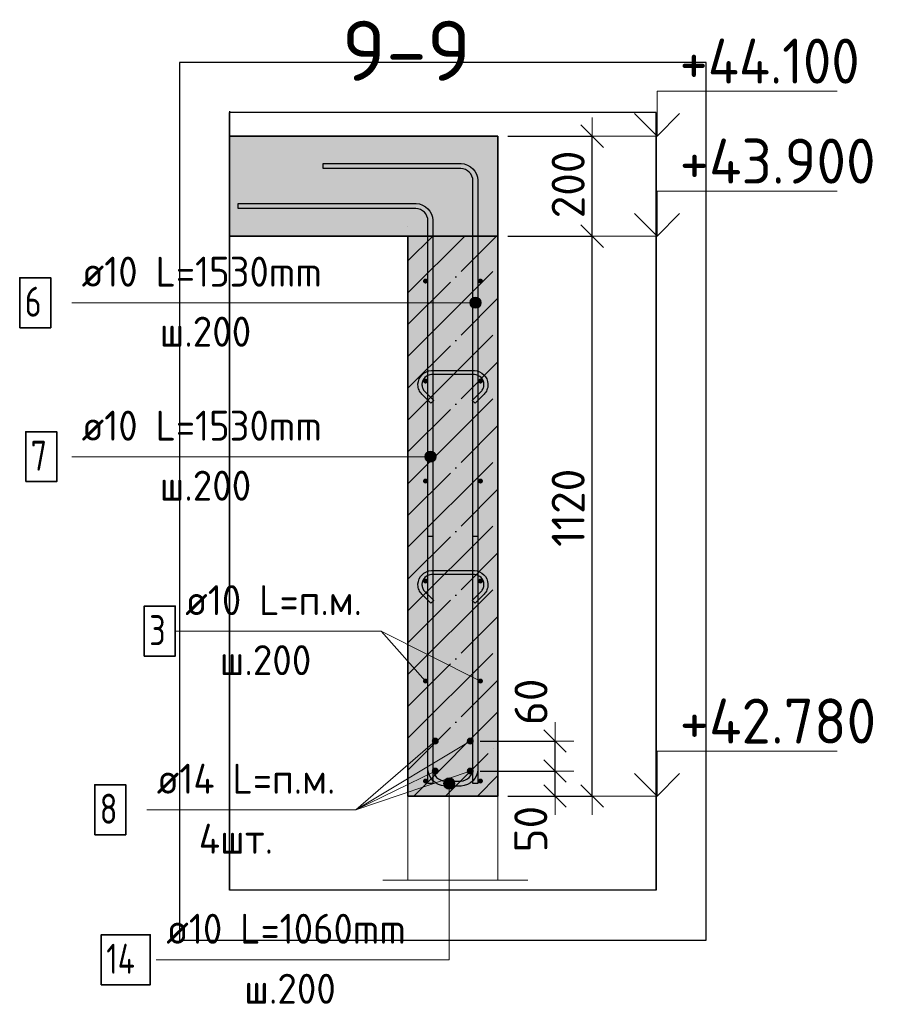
# Model space of a CAD drawing. Header units: millimetres. Extents: x 6386 to 94758, y 48049 to 71352.
# Tile 17 of 38: x 64299 to 66039, y 51469 to 53439. Entities that reach past the tile are written whole.
import ezdxf

# ---------------------------------------------------------------- set-up
doc = ezdxf.new("R2010")
doc.units = ezdxf.units.MM
doc.header["$PDMODE"] = 65
doc.linetypes.add('______11', pattern=[150, 120, -15, 0, -15])
doc.linetypes.add('______5', pattern=[330, 240, -30, 30, -30])
for name, color, linetype, lineweight in [('Standard', 7, 'Continuous', 25), ('Арм.стержн. Арматура края', 96, 'Continuous', 35), ('Арм.стержн. вертикальными 1', 22, 'Continuous', 35), ('Арм.стержн. Доп. арматура', 180, 'Continuous', 35), ('Арм.стержн.горизонт. 1', 180, 'Continuous', 35), ('Высотная отметки_ общее', 7, 'Continuous', 13), ('Размерная линия_ общее', 7, 'Continuous', 13)]:
    doc.layers.add(name, color=color, linetype=linetype, lineweight=lineweight)
doc.layers.add('Арм.стержн.Стяжки', color=7, linetype='Continuous', lineweight=35, true_color=0x501e0f)
doc.styles.add('ISOCPEUR', font='ISOCPEUR')
doc.dimstyles.new('DIMSTYLE_3', dxfattribs={"dimtxt": 66, "dimasz": 75, "dimexe": 0, "dimexo": 0, "dimgap": 33, "dimtad": 2, "dimdec": 0, "dimrnd": 5, "dimzin": 12, "dimdsep": 46, "dimtxsty": 'ISOCPEUR', "dimblk1": 'ALL_ML_STRICH', "dimblk2": 'ALL_ML_STRICH', "dimsah": 1, "dimcen": 0, "dimclrd": 7, "dimclre": 256, "dimclrt": 7, "dimadec": 0, "dimazin": 0, "dimtfac": 1, "dimtdec": 0, "dimtix": 1, "dimtmove": 2, "dimatfit": 3, "dimfxl": 0, "dimtvp": 1.2, "dimtzin": 0, "dimlwd": 0, "dimlwe": -3, "dimarcsym": 0})
doc.dimstyles.new('DIMSTYLE_7', dxfattribs={"dimtxt": 66, "dimasz": 75, "dimexe": 0, "dimexo": 0, "dimgap": 33, "dimtad": 2, "dimdec": 0, "dimrnd": 5, "dimzin": 12, "dimdsep": 46, "dimtxsty": 'ISOCPEUR', "dimblk1": 'ALL_ML_STRICH', "dimblk2": 'ALL_ML_STRICH', "dimsah": 1, "dimcen": 0, "dimclrd": 7, "dimclre": 256, "dimclrt": 7, "dimadec": 0, "dimazin": 0, "dimtfac": 1, "dimtdec": 0, "dimtix": 1, "dimtmove": 2, "dimatfit": 3, "dimfxl": 0, "dimtzin": 0, "dimlwd": 0, "dimlwe": -3, "dimarcsym": 0})

# ---------------------------------------------------------------- blocks, each defined once
blk = doc.blocks.new('ALL_ML_STRICH')
at = {"color": 0, "linetype": 'ByBlock', "lineweight": -2}
for p, q in [((-0.3, -0.3), (0.3, 0.3)), ((0, -0.5), (0, 0.5)), ((-1, 0), (0.5, 0))]:
    blk.add_line(p, q, dxfattribs=at)
blk = doc.blocks.new('*D112')
at = {"layer": 'DEFPOINTS', "color": 7, "linetype": 'Continuous', "lineweight": 13, "transparency": 33554687}
for p in [(65200.3, 51935.9), (65255.8, 51885.9), (65369.9, 51885.9)]:
    blk.add_point(p, dxfattribs=at)
at = {"layer": 'Размерная линия_ общее', "color": 253, "linetype": 'Continuous', "lineweight": -2, "true_color": 0xa0a0a0, "transparency": 33554687}
for p, q in [((65220.3, 51935.9), (65369.9, 51935.9)), ((65275.8, 51885.9), (65369.9, 51885.9))]:
    blk.add_line(p, q, dxfattribs=at)
at = {"layer": 'Размерная линия_ общее', "color": 7, "linetype": 'Continuous', "lineweight": -2, "transparency": 33554687}
blk.add_line((65369.9, 51885.9), (65369.9, 51935.9), dxfattribs=at)
at = {"layer": 'Размерная линия_ общее', "color": 7, "linetype": 'Continuous', "lineweight": 13, "transparency": 33554687, "xscale": 75, "yscale": 75, "zscale": 75}
for p, rotation in [((65369.9, 51935.9), 90), ((65369.9, 51885.9), 270)]:
    blk.add_blockref('ALL_ML_STRICH', p, dxfattribs=dict(at, rotation=rotation))
at = {"layer": 'Размерная линия_ общее', "color": 7, "linetype": 'Continuous', "lineweight": 13, "transparency": 33554687, "insert": (65321.5, 51819.7), "char_height": 66, "width": 132, "attachment_point": 5, "rotation": 90, "style": 'ISOCPEUR'}
blk.add_mtext('\\A1;{50}', dxfattribs=at)
blk = doc.blocks.new('*D113')
at = {"layer": 'DEFPOINTS', "color": 7, "linetype": 'Continuous', "lineweight": 13, "transparency": 33554687}
for p in [(65200.3, 51995.9), (65200.3, 51935.9), (65369.9, 51935.9)]:
    blk.add_point(p, dxfattribs=at)
at = {"layer": 'Размерная линия_ общее', "color": 253, "linetype": 'Continuous', "lineweight": -2, "true_color": 0xa0a0a0, "transparency": 33554687}
for p, q in [((65220.3, 51995.9), (65369.9, 51995.9)), ((65220.3, 51935.9), (65369.9, 51935.9))]:
    blk.add_line(p, q, dxfattribs=at)
at = {"layer": 'Размерная линия_ общее', "color": 7, "linetype": 'Continuous', "lineweight": -2, "transparency": 33554687}
blk.add_line((65369.9, 51935.9), (65369.9, 51995.9), dxfattribs=at)
at = {"layer": 'Размерная линия_ общее', "color": 7, "linetype": 'Continuous', "lineweight": 13, "transparency": 33554687, "xscale": 75, "yscale": 75, "zscale": 75}
for p, rotation in [((65369.9, 51995.9), 90), ((65369.9, 51935.9), 270)]:
    blk.add_blockref('ALL_ML_STRICH', p, dxfattribs=dict(at, rotation=rotation))
at = {"layer": 'Размерная линия_ общее', "color": 7, "linetype": 'Continuous', "lineweight": 13, "transparency": 33554687, "insert": (65321.9, 52074.3), "char_height": 66, "width": 132, "attachment_point": 5, "rotation": 90, "style": 'ISOCPEUR'}
blk.add_mtext('\\A1;{60}', dxfattribs=at)
blk = doc.blocks.new('*D223')
at = {"layer": 'DEFPOINTS', "color": 7, "linetype": 'Continuous', "lineweight": 13, "transparency": 33554687}
for p in [(65255.8, 53005.9), (65255.8, 51885.9), (65444.2, 51885.9)]:
    blk.add_point(p, dxfattribs=at)
at = {"layer": 'Размерная линия_ общее', "color": 253, "linetype": 'Continuous', "lineweight": -2, "true_color": 0xa0a0a0, "transparency": 33554687}
for p, q in [((65275.8, 53005.9), (65444.2, 53005.9)), ((65275.8, 51885.9), (65444.2, 51885.9))]:
    blk.add_line(p, q, dxfattribs=at)
at = {"layer": 'Размерная линия_ общее', "color": 7, "linetype": 'Continuous', "lineweight": -2, "transparency": 33554687}
blk.add_line((65444.2, 51885.9), (65444.2, 53005.9), dxfattribs=at)
at = {"layer": 'Размерная линия_ общее', "color": 7, "linetype": 'Continuous', "lineweight": 13, "transparency": 33554687, "xscale": 75, "yscale": 75, "zscale": 75}
for p, rotation in [((65444.2, 53005.9), 90), ((65444.2, 51885.9), 270)]:
    blk.add_blockref('ALL_ML_STRICH', p, dxfattribs=dict(at, rotation=rotation))
at = {"layer": 'Размерная линия_ общее', "color": 7, "linetype": 'Continuous', "lineweight": 13, "transparency": 33554687, "insert": (65396.2, 52462.4), "char_height": 66, "width": 264, "attachment_point": 5, "rotation": 90, "style": 'ISOCPEUR'}
blk.add_mtext('\\A1;{1120}', dxfattribs=at)
blk = doc.blocks.new('*D224')
at = {"layer": 'DEFPOINTS', "color": 7, "linetype": 'Continuous', "lineweight": 13, "transparency": 33554687}
for p in [(65255.8, 53205.9), (65255.8, 53005.9), (65444.2, 53005.9)]:
    blk.add_point(p, dxfattribs=at)
at = {"layer": 'Размерная линия_ общее', "color": 253, "linetype": 'Continuous', "lineweight": -2, "true_color": 0xa0a0a0, "transparency": 33554687}
for p, q in [((65275.8, 53205.9), (65444.2, 53205.9)), ((65275.8, 53005.9), (65444.2, 53005.9))]:
    blk.add_line(p, q, dxfattribs=at)
at = {"layer": 'Размерная линия_ общее', "color": 7, "linetype": 'Continuous', "lineweight": -2, "transparency": 33554687}
blk.add_line((65444.2, 53005.9), (65444.2, 53205.9), dxfattribs=at)
at = {"layer": 'Размерная линия_ общее', "color": 7, "linetype": 'Continuous', "lineweight": 13, "transparency": 33554687, "xscale": 75, "yscale": 75, "zscale": 75}
for p, rotation in [((65444.2, 53205.9), 90), ((65444.2, 53005.9), 270)]:
    blk.add_blockref('ALL_ML_STRICH', p, dxfattribs=dict(at, rotation=rotation))
at = {"layer": 'Размерная линия_ общее', "color": 7, "linetype": 'Continuous', "lineweight": 13, "transparency": 33554687, "insert": (65396.2, 53109.2), "char_height": 66, "width": 198, "attachment_point": 5, "rotation": 90, "style": 'ISOCPEUR'}
blk.add_mtext('\\A1;{200}', dxfattribs=at)
blk = doc.blocks.new('COMPLEX_ELEVATIONDIM_8')
at = {"layer": 'Высотная отметки_ общее', "color": 7, "linetype": 'Continuous', "lineweight": 13, "transparency": 33554687}
for p, q in [((65574.2, 53205.9), (65574.2, 53295.9)), ((65574.2, 53295.9), (65934.2, 53295.9)), ((65574.2, 53205.9), (65529.2, 53250.9)), ((65574.2, 53205.9), (65619.2, 53250.9)), ((65574.2, 53205.9), (65468, 53205.9)), ((65574.2, 53205.9), (65574.2, 53205.9)), ((65574.2, 53205.9), (65574.2, 53205.9)), ((65574.2, 53205.9), (65574.2, 53205.9)), ((65574.2, 53205.9), (65574.2, 53205.9)), ((65574.2, 53005.9), (65574.2, 53095.9)), ((65574.2, 53095.9), (65934.2, 53095.9)), ((65574.2, 53005.9), (65529.2, 53050.9)), ((65574.2, 53005.9), (65619.2, 53050.9)), ((65574.2, 53005.9), (65468, 53005.9)), ((65574.2, 53005.9), (65574.2, 53005.9)), ((65574.2, 53005.9), (65574.2, 53005.9)), ((65574.2, 53005.9), (65574.2, 53005.9)), ((65574.2, 53005.9), (65574.2, 53005.9)), ((65574.2, 51885.9), (65574.2, 51975.9)), ((65574.2, 51975.9), (65934.2, 51975.9)), ((65574.2, 51885.9), (65529.2, 51930.9)), ((65574.2, 51885.9), (65619.2, 51930.9)), ((65574.2, 51885.9), (65574.2, 51885.9)), ((65574.2, 51885.9), (65574.2, 51885.9)), ((65574.2, 51885.9), (65574.2, 51885.9)), ((65574.2, 51885.9), (65574.2, 51885.9))]:
    blk.add_line(p, q, dxfattribs=at)
blk.add_lwpolyline([(65574.2, 51885.9), (65514.2, 51885.9), (65514.2, 51885.9), (65468, 51885.9)], dxfattribs=at)
at = {"layer": 'Высотная отметки_ общее', "color": 7, "linetype": 'Continuous', "lineweight": 13, "transparency": 33554687, "char_height": 90, "attachment_point": 7, "style": 'ISOCPEUR'}
for s, insert, width in [('\\W0.92;+44.100', (65619.2, 53310.9), 446.051), ('\\W0.96;+43.900', (65619.2, 53110.9), 456.775), ('\\W0.96;+42.780', (65619.2, 51990.9), 456.775)]:
    blk.add_mtext(s, dxfattribs=dict(at, insert=insert, width=width))

msp = doc.modelspace()

# ---------------------------------------------------------------- hatches: boundary and pattern name
at = {"linetype": 'Continuous', "lineweight": -3, "true_color": 0xc7c7c7, "transparency": 33554687}
msp.add_hatch(color=9, dxfattribs=at).paths.add_polyline_path([(65255.8, 51885.9), (65255.8, 53005.9), (65075.8, 53005.9), (65075.8, 51885.9)])
at = {"layer": 'Арм.стержн. Арматура края', "linetype": 'Continuous', "lineweight": 13, "transparency": 33554687}
for points in [[(65147, 51910.9), (65169.5, 51910.9), (65168, 51916.5)], [(65147, 51910.9), (65168, 51916.5), (65148.6, 51916.5)], [(65148.6, 51916.5), (65168, 51916.5), (65163.9, 51920.6)], [(65148.6, 51916.5), (65163.9, 51920.6), (65152.7, 51920.6)], [(65152.7, 51920.6), (65163.9, 51920.6), (65158.3, 51922.2)], [(65148.6, 51905.3), (65169.5, 51910.9), (65147, 51910.9)], [(65148.6, 51905.3), (65168, 51905.3), (65169.5, 51910.9)], [(65152.7, 51901.2), (65168, 51905.3), (65148.6, 51905.3)], [(65152.7, 51901.2), (65163.9, 51901.2), (65168, 51905.3)], [(65163.9, 51901.2), (65152.7, 51901.2), (65158.3, 51899.7)]]:
    msp.add_hatch(color=7, dxfattribs=at).paths.add_polyline_path(points)
at = {"layer": 'Арм.стержн. вертикальными 1', "linetype": 'Continuous', "lineweight": 13, "transparency": 33554687}
for points in [[(65201.1, 52878.4), (65205.2, 52863.1), (65205.2, 52882.4)], [(65205.2, 52882.4), (65210.8, 52861.5), (65210.8, 52884)], [(65205.2, 52882.4), (65205.2, 52863.1), (65210.8, 52861.5)], [(65210.8, 52884), (65210.8, 52861.5), (65216.4, 52863.1)], [(65210.8, 52884), (65216.4, 52863.1), (65216.4, 52882.4)], [(65216.4, 52882.4), (65216.4, 52863.1), (65220.5, 52867.1)], [(65216.4, 52882.4), (65220.5, 52867.1), (65220.5, 52878.4)], [(65201.1, 52867.1), (65201.1, 52878.4), (65199.5, 52872.7)], [(65201.1, 52878.4), (65201.1, 52867.1), (65205.2, 52863.1)], [(65220.5, 52878.4), (65220.5, 52867.1), (65222, 52872.7)], [(65111.1, 52559.1), (65111.1, 52570.4), (65109.5, 52564.7)], [(65111.1, 52570.4), (65115.2, 52555.1), (65115.2, 52574.4)], [(65111.1, 52570.4), (65111.1, 52559.1), (65115.2, 52555.1)], [(65115.2, 52574.4), (65120.8, 52553.5), (65120.8, 52576)], [(65115.2, 52574.4), (65115.2, 52555.1), (65120.8, 52553.5)], [(65120.8, 52576), (65120.8, 52553.5), (65126.4, 52555.1)], [(65120.8, 52576), (65126.4, 52555.1), (65126.4, 52574.4)], [(65126.4, 52574.4), (65126.4, 52555.1), (65130.5, 52559.1)], [(65126.4, 52574.4), (65130.5, 52559.1), (65130.5, 52570.4)], [(65130.5, 52570.4), (65130.5, 52559.1), (65132, 52564.7)]]:
    msp.add_hatch(color=7, dxfattribs=at).paths.add_polyline_path(points)
at = {"layer": 'Арм.стержн. Доп. арматура', "linetype": 'Continuous', "lineweight": 50, "transparency": 33554687}
for points in [[(65137.3, 51995.9), (65136.8, 51998.6), (65135.3, 52000.9), (65133, 52002.4), (65130.3, 52002.9), (65127.6, 52002.4), (65125.4, 52000.9), (65123.9, 51998.6), (65123.3, 51995.9), (65123.9, 51993.2), (65125.4, 51991), (65127.6, 51989.4), (65130.3, 51988.9), (65133, 51989.4), (65135.3, 51991), (65136.8, 51993.2)], [(65207.3, 51995.9), (65206.8, 51998.6), (65205.3, 52000.9), (65203, 52002.4), (65200.3, 52002.9), (65197.6, 52002.4), (65195.4, 52000.9), (65193.9, 51998.6), (65193.3, 51995.9), (65193.9, 51993.2), (65195.4, 51991), (65197.6, 51989.4), (65200.3, 51988.9), (65203, 51989.4), (65205.3, 51991), (65206.8, 51993.2)], [(65137.3, 51935.9), (65136.8, 51938.6), (65135.3, 51940.9), (65133, 51942.4), (65130.3, 51942.9), (65127.6, 51942.4), (65125.4, 51940.9), (65123.9, 51938.6), (65123.3, 51935.9), (65123.9, 51933.2), (65125.4, 51931), (65127.6, 51929.4), (65130.3, 51928.9), (65133, 51929.4), (65135.3, 51931), (65136.8, 51933.2)], [(65207.3, 51935.9), (65206.8, 51938.6), (65205.3, 51940.9), (65203, 51942.4), (65200.3, 51942.9), (65197.6, 51942.4), (65195.4, 51940.9), (65193.9, 51938.6), (65193.3, 51935.9), (65193.9, 51933.2), (65195.4, 51931), (65197.6, 51929.4), (65200.3, 51928.9), (65203, 51929.4), (65205.3, 51931), (65206.8, 51933.2)]]:
    msp.add_hatch(color=7, dxfattribs=at).paths.add_polyline_path(points)
at = {"layer": 'Арм.стержн.горизонт. 1', "linetype": 'Continuous', "lineweight": 50, "transparency": 33554687}
for points in [[(65115.8, 52915.9), (65115.4, 52917.8), (65114.3, 52919.4), (65112.7, 52920.5), (65110.8, 52920.9), (65108.9, 52920.5), (65107.3, 52919.4), (65106.2, 52917.8), (65105.8, 52915.9), (65106.2, 52914), (65107.3, 52912.4), (65108.9, 52911.3), (65110.8, 52910.9), (65112.7, 52911.3), (65114.3, 52912.4), (65115.4, 52914)], [(65225.8, 52915.9), (65225.4, 52917.8), (65224.3, 52919.4), (65222.7, 52920.5), (65220.8, 52920.9), (65218.9, 52920.5), (65217.3, 52919.4), (65216.2, 52917.8), (65215.8, 52915.9), (65216.2, 52914), (65217.3, 52912.4), (65218.9, 52911.3), (65220.8, 52910.9), (65222.7, 52911.3), (65224.3, 52912.4), (65225.4, 52914)], [(65115.8, 52715.9), (65115.4, 52717.8), (65114.3, 52719.4), (65112.7, 52720.5), (65110.8, 52720.9), (65108.9, 52720.5), (65107.3, 52719.4), (65106.2, 52717.8), (65105.8, 52715.9), (65106.2, 52714), (65107.3, 52712.4), (65108.9, 52711.3), (65110.8, 52710.9), (65112.7, 52711.3), (65114.3, 52712.4), (65115.4, 52714)], [(65225.8, 52715.9), (65225.4, 52717.8), (65224.3, 52719.4), (65222.7, 52720.5), (65220.8, 52720.9), (65218.9, 52720.5), (65217.3, 52719.4), (65216.2, 52717.8), (65215.8, 52715.9), (65216.2, 52714), (65217.3, 52712.4), (65218.9, 52711.3), (65220.8, 52710.9), (65222.7, 52711.3), (65224.3, 52712.4), (65225.4, 52714)], [(65115.8, 52515.9), (65115.4, 52517.8), (65114.3, 52519.4), (65112.7, 52520.5), (65110.8, 52520.9), (65108.9, 52520.5), (65107.3, 52519.4), (65106.2, 52517.8), (65105.8, 52515.9), (65106.2, 52514), (65107.3, 52512.4), (65108.9, 52511.3), (65110.8, 52510.9), (65112.7, 52511.3), (65114.3, 52512.4), (65115.4, 52514)], [(65225.8, 52515.9), (65225.4, 52517.8), (65224.3, 52519.4), (65222.7, 52520.5), (65220.8, 52520.9), (65218.9, 52520.5), (65217.3, 52519.4), (65216.2, 52517.8), (65215.8, 52515.9), (65216.2, 52514), (65217.3, 52512.4), (65218.9, 52511.3), (65220.8, 52510.9), (65222.7, 52511.3), (65224.3, 52512.4), (65225.4, 52514)], [(65115.8, 52315.9), (65115.4, 52317.8), (65114.3, 52319.4), (65112.7, 52320.5), (65110.8, 52320.9), (65108.9, 52320.5), (65107.3, 52319.4), (65106.2, 52317.8), (65105.8, 52315.9), (65106.2, 52314), (65107.3, 52312.4), (65108.9, 52311.3), (65110.8, 52310.9), (65112.7, 52311.3), (65114.3, 52312.4), (65115.4, 52314)], [(65225.8, 52315.9), (65225.4, 52317.8), (65224.3, 52319.4), (65222.7, 52320.5), (65220.8, 52320.9), (65218.9, 52320.5), (65217.3, 52319.4), (65216.2, 52317.8), (65215.8, 52315.9), (65216.2, 52314), (65217.3, 52312.4), (65218.9, 52311.3), (65220.8, 52310.9), (65222.7, 52311.3), (65224.3, 52312.4), (65225.4, 52314)], [(65115.8, 52115.9), (65115.4, 52117.8), (65114.3, 52119.4), (65112.7, 52120.5), (65110.8, 52120.9), (65108.9, 52120.5), (65107.3, 52119.4), (65106.2, 52117.8), (65105.8, 52115.9), (65106.2, 52114), (65107.3, 52112.4), (65108.9, 52111.3), (65110.8, 52110.9), (65112.7, 52111.3), (65114.3, 52112.4), (65115.4, 52114)], [(65225.8, 52115.9), (65225.4, 52117.8), (65224.3, 52119.4), (65222.7, 52120.5), (65220.8, 52120.9), (65218.9, 52120.5), (65217.3, 52119.4), (65216.2, 52117.8), (65215.8, 52115.9), (65216.2, 52114), (65217.3, 52112.4), (65218.9, 52111.3), (65220.8, 52110.9), (65222.7, 52111.3), (65224.3, 52112.4), (65225.4, 52114)], [(65115.8, 51915.9), (65115.4, 51917.8), (65114.3, 51919.4), (65112.7, 51920.5), (65110.8, 51920.9), (65108.9, 51920.5), (65107.3, 51919.4), (65106.2, 51917.8), (65105.8, 51915.9), (65106.2, 51914), (65107.3, 51912.4), (65108.9, 51911.3), (65110.8, 51910.9), (65112.7, 51911.3), (65114.3, 51912.4), (65115.4, 51914)], [(65225.8, 51915.9), (65225.4, 51917.8), (65224.3, 51919.4), (65222.7, 51920.5), (65220.8, 51920.9), (65218.9, 51920.5), (65217.3, 51919.4), (65216.2, 51917.8), (65215.8, 51915.9), (65216.2, 51914), (65217.3, 51912.4), (65218.9, 51911.3), (65220.8, 51910.9), (65222.7, 51911.3), (65224.3, 51912.4), (65225.4, 51914)]]:
    msp.add_hatch(color=4, dxfattribs=at).paths.add_polyline_path(points)
at = {"layer": 'Размерная линия_ общее', "linetype": 'Continuous', "lineweight": -3, "transparency": 33554687}
msp.add_hatch(color=7, dxfattribs=at).paths.add_polyline_path([(65255.8, 53005.9), (65255.8, 53205.9), (64718.8, 53205.9), (64718.8, 53005.9)])

# ---------------------------------------------------------------- linework, layer by layer
at = {"color": 253, "linetype": '______11', "lineweight": -3, "true_color": 0xababab, "transparency": 33554687}
for p, q in [((65075.8, 52828.8), (65252.9, 53005.9)), ((65075.8, 52956.1), (65125.6, 53005.9)), ((65075.8, 52701.6), (65255.8, 52881.6)), ((65075.8, 52574.3), (65255.8, 52754.3)), ((65075.8, 52447), (65255.8, 52627)), ((65075.8, 52319.7), (65255.8, 52499.7)), ((65075.8, 52192.5), (65255.8, 52372.5)), ((65075.8, 52065.2), (65255.8, 52245.2)), ((65075.8, 51937.9), (65255.8, 52117.9)), ((65151.1, 51885.9), (65255.8, 51990.6))]:
    msp.add_line(p, q, dxfattribs=at)
at = {"color": 253, "linetype": '______5', "lineweight": -3, "true_color": 0xababab, "transparency": 33554687}
for p, q in [((65075.8, 52892.5), (65189.2, 53005.9)), ((65075.8, 52765.2), (65255.8, 52945.2)), ((65075.8, 52637.9), (65255.8, 52817.9)), ((65075.8, 52510.6), (65255.8, 52690.6)), ((65075.8, 52383.4), (65255.8, 52563.4)), ((65075.8, 52256.1), (65255.8, 52436.1)), ((65075.8, 52128.8), (65255.8, 52308.8)), ((65075.8, 52001.5), (65255.8, 52181.5)), ((65087.5, 51885.9), (65255.8, 52054.3)), ((65214.7, 51885.9), (65255.8, 51927))]:
    msp.add_line(p, q, dxfattribs=at)
at = {"color": 7, "linetype": 'Continuous', "lineweight": 35, "transparency": 33554687}
for p, q in [((65255.8, 53005.9), (65075.8, 53005.9)), ((65075.8, 53005.9), (65075.8, 51885.9)), ((65255.8, 51885.9), (65255.8, 53005.9)), ((65075.8, 51885.9), (65255.8, 51885.9))]:
    msp.add_line(p, q, dxfattribs=at)
at = {"layer": 'Standard', "color": 52, "linetype": 'Continuous', "lineweight": -3, "transparency": 33554687}
for p, q in [((65572.1, 53253), (64718.8, 53253)), ((65572.1, 53253), (64718.8, 53253)), ((64718.8, 51697.8), (64718.8, 53253)), ((64718.8, 53253), (64718.8, 51697.8)), ((65572.1, 51697.8), (65572.1, 53253)), ((65572.1, 53253), (65572.1, 51697.8)), ((65572.1, 51697.8), (64718.8, 51697.8)), ((65572.1, 51697.8), (64718.8, 51697.8))]:
    msp.add_line(p, q, dxfattribs=at)
at = {"layer": 'Standard', "color": 7, "linetype": 'Continuous', "lineweight": 13, "transparency": 33554687}
for p, q in [((65220.8, 52115.9), (65022.2, 52215.7)), ((65025.8, 51717.8), (65315.8, 51717.8))]:
    msp.add_line(p, q, dxfattribs=at)
at = {"layer": 'Standard', "color": 7, "linetype": 'Continuous', "lineweight": 25, "transparency": 33554687}
msp.add_lwpolyline([(64618.8, 51597.8), (65672.1, 51597.8), (65672.1, 53353), (64618.8, 53353), (64618.8, 51597.8)], dxfattribs=at)
at = {"layer": 'Standard', "color": 7, "linetype": 'Continuous', "lineweight": 13, "transparency": 33554687}
msp.add_lwpolyline([(65075.8, 51885.9), (65255.8, 51885.9), (65255.8, 51717.8), (65075.8, 51717.8), (65075.8, 51885.9)], close=True, dxfattribs=at)
at = {"layer": 'Арм.стержн. Арматура края', "color": 7, "linetype": 'Continuous', "lineweight": 13, "transparency": 33554687}
for p, q in [((65158.3, 51922.2), (65158.3, 51922.2)), ((65147, 51910.9), (65147, 51910.9)), ((65158.3, 51558.4), (65158.3, 51910.9)), ((65158.3, 51899.7), (65158.3, 51899.7)), ((65169.5, 51910.9), (65169.5, 51910.9)), ((64572.3, 51558.4), (65158.3, 51558.4))]:
    msp.add_line(p, q, dxfattribs=at)
at = {"layer": 'Арм.стержн. Арматура края', "color": 4, "linetype": 'Continuous', "lineweight": 25, "transparency": 33554687}
msp.add_lwpolyline([(65215.8, 52405.9), (65215.8, 51939.3), (65214.9, 51933.2), (65212.9, 51926.8), (65209.6, 51921), (65205.6, 51916.1), (65200.7, 51912.1), (65194.9, 51908.9), (65188.5, 51906.8), (65182.4, 51905.9), (65149.1, 51905.9), (65143, 51906.8), (65136.7, 51908.9), (65130.8, 51912.1), (65126, 51916.1), (65122, 51921), (65118.7, 51926.8), (65116.6, 51933.2), (65115.8, 51939.3), (65115.8, 52405.9), (65125.8, 52405.9), (65125.8, 51940), (65126.4, 51935.4), (65127.9, 51930.9), (65130.3, 51926.7), (65133.1, 51923.2), (65136.5, 51920.4), (65140.7, 51918), (65145.3, 51916.5), (65149.8, 51915.9), (65181.8, 51915.9), (65186.3, 51916.5), (65190.9, 51918), (65195, 51920.4), (65198.5, 51923.2), (65201.3, 51926.7), (65203.7, 51930.9), (65205.2, 51935.4), (65205.8, 51940), (65205.8, 52405.9), (65215.8, 52405.9)], dxfattribs=at)
at = {"layer": 'Арм.стержн. Арматура края', "color": 7, "linetype": 'Continuous', "lineweight": 35, "transparency": 33554687}
msp.add_lwpolyline([(64462.3, 51508.4), (64560.3, 51508.4), (64560.3, 51608.4), (64462.3, 51608.4), (64462.3, 51508.4)], dxfattribs=at)
at = {"layer": 'Арм.стержн. Арматура края', "color": 7, "linetype": 'Continuous', "lineweight": 13, "transparency": 33554687}
msp.add_circle((65158.3, 51910.9), 11.3, dxfattribs=at)
at = {"layer": 'Арм.стержн. вертикальными 1', "color": 7, "linetype": 'Continuous', "lineweight": 13, "transparency": 33554687}
for p, q in [((65210.8, 52884), (65210.8, 52884)), ((64403, 52872.7), (64989, 52872.7)), ((64989, 52872.7), (65210.8, 52872.7)), ((65199.5, 52872.7), (65199.5, 52872.7)), ((65210.8, 52861.5), (65210.8, 52861.5)), ((65222, 52872.7), (65222, 52872.7)), ((64403, 52564.7), (64989, 52564.7)), ((64989, 52564.7), (65120.8, 52564.7)), ((65109.5, 52564.7), (65109.5, 52564.7)), ((65120.8, 52576), (65120.8, 52576)), ((65132, 52564.7), (65132, 52564.7)), ((65120.8, 52553.5), (65120.8, 52553.5))]:
    msp.add_line(p, q, dxfattribs=at)
at = {"layer": 'Арм.стержн. вертикальными 1', "color": 4, "linetype": 'Continuous', "lineweight": 25, "transparency": 33554687}
for points in [[(65205.8, 51910.9), (65205.8, 53116.9), (65205.2, 53121.4), (65203.7, 53126), (65201.3, 53130.2), (65198.5, 53133.6), (65195, 53136.4), (65190.9, 53138.8), (65186.3, 53140.3), (65181.8, 53140.9), (64905.8, 53140.9), (64905.8, 53150.9), (65182.4, 53150.9), (65188.5, 53150.1), (65194.9, 53148), (65200.7, 53144.7), (65205.6, 53140.7), (65209.6, 53135.9), (65212.9, 53130), (65214.9, 53123.7), (65215.8, 53117.6), (65215.8, 51910.9), (65205.8, 51910.9)], [(65115.8, 51910.9), (65115.8, 53036.9), (65115.2, 53041.4), (65113.7, 53046), (65111.3, 53050.2), (65108.5, 53053.6), (65105, 53056.4), (65100.9, 53058.8), (65096.3, 53060.3), (65091.8, 53060.9), (64735.8, 53060.9), (64735.8, 53070.9), (65092.4, 53070.9), (65098.5, 53070.1), (65104.9, 53068), (65110.7, 53064.7), (65115.6, 53060.7), (65119.6, 53055.9), (65122.9, 53050), (65124.9, 53043.7), (65125.8, 53037.6), (65125.8, 51910.9), (65115.8, 51910.9)]]:
    msp.add_lwpolyline(points, dxfattribs=at)
at = {"layer": 'Арм.стержн. вертикальными 1', "color": 7, "linetype": 'Continuous', "lineweight": 35, "transparency": 33554687}
for points in [[(64299, 52822.7), (64361, 52822.7), (64361, 52922.7), (64299, 52922.7), (64299, 52822.7)], [(64311, 52514.7), (64373, 52514.7), (64373, 52614.7), (64311, 52614.7), (64311, 52514.7)]]:
    msp.add_lwpolyline(points, dxfattribs=at)
at = {"layer": 'Арм.стержн. вертикальными 1', "color": 7, "linetype": 'Continuous', "lineweight": 13, "transparency": 33554687}
for centre in [(65210.8, 52872.7), (65120.8, 52564.7)]:
    msp.add_circle(centre, 11.3, dxfattribs=at)
at = {"layer": 'Арм.стержн. Доп. арматура', "color": 7, "linetype": 'Continuous', "lineweight": 13, "transparency": 33554687}
for p, q in [((64971.2, 51858.5), (65200.3, 51995.9)), ((64971.2, 51858.5), (65130.3, 51995.9)), ((64971.2, 51858.5), (65200.3, 51935.9)), ((64971.2, 51858.5), (65130.3, 51935.9)), ((64553.2, 51858.5), (64971.2, 51858.5))]:
    msp.add_line(p, q, dxfattribs=at)
at = {"layer": 'Арм.стержн. Доп. арматура', "color": 7, "linetype": 'Continuous', "lineweight": 35, "transparency": 33554687}
msp.add_lwpolyline([(64449.2, 51808.5), (64511.2, 51808.5), (64511.2, 51908.5), (64449.2, 51908.5), (64449.2, 51808.5)], dxfattribs=at)
at = {"layer": 'Арм.стержн.горизонт. 1', "color": 52, "linetype": 'Continuous', "lineweight": 25, "transparency": 33554687}
for p, q in [((65075.8, 53025.9), (65075.8, 53025.9)), ((65255.8, 53025.9), (65255.8, 53025.9)), ((65075.8, 51885.9), (65075.8, 51885.9)), ((65255.8, 51885.9), (65255.8, 51885.9))]:
    msp.add_line(p, q, dxfattribs=at)
at = {"layer": 'Арм.стержн.горизонт. 1', "color": 7, "linetype": 'Continuous', "lineweight": 13, "transparency": 33554687}
for p, q in [((64610.2, 52215.7), (65022.2, 52215.7)), ((65022.2, 52215.7), (65110.8, 52115.9))]:
    msp.add_line(p, q, dxfattribs=at)
at = {"layer": 'Арм.стержн.горизонт. 1', "color": 7, "linetype": 'Continuous', "lineweight": 35, "transparency": 33554687}
msp.add_lwpolyline([(64548.2, 52165.7), (64610.2, 52165.7), (64610.2, 52265.7), (64548.2, 52265.7), (64548.2, 52165.7)], dxfattribs=at)
at = {"layer": 'Арм.стержн.Стяжки', "color": 40, "linetype": 'Continuous', "lineweight": 25, "transparency": 33554687}
for points in [[(65204.3, 52677), (65222.2, 52694.9), (65223.4, 52696.3), (65224.5, 52697.9), (65225.5, 52699.5), (65226.3, 52701.1), (65226.9, 52702.9), (65227.4, 52704.7), (65227.7, 52706.5), (65227.8, 52708.4), (65227.8, 52709.5), (65227.3, 52713.2), (65226.1, 52716.8), (65224.2, 52720.2), (65221.9, 52722.9), (65219.2, 52725.2), (65215.8, 52727.1), (65212.2, 52728.3), (65208.6, 52728.8), (65123, 52728.8), (65119.4, 52728.3), (65115.7, 52727.1), (65112.4, 52725.2), (65109.7, 52722.9), (65107.4, 52720.2), (65105.5, 52716.8), (65104.3, 52713.2), (65103.8, 52709.5), (65103.8, 52708.4), (65103.9, 52706.5), (65104.2, 52704.7), (65104.7, 52702.9), (65105.3, 52701.1), (65106.1, 52699.5), (65107, 52697.9), (65108.1, 52696.3), (65109.4, 52694.9), (65127.2, 52677), (65121.6, 52671.4), (65103.5, 52689.4), (65101.9, 52691.4), (65100.3, 52693.5), (65099, 52695.7), (65097.9, 52698.1), (65097, 52700.5), (65096.4, 52703), (65096, 52705.6), (65095.8, 52708.1), (65095.8, 52710.1), (65096.5, 52715), (65098.1, 52720.1), (65100.8, 52724.7), (65104, 52728.6), (65107.8, 52731.8), (65112.5, 52734.4), (65117.6, 52736.1), (65122.5, 52736.8), (65209.1, 52736.8), (65214, 52736.1), (65219.1, 52734.4), (65223.8, 52731.8), (65227.6, 52728.6), (65230.8, 52724.7), (65233.4, 52720.1), (65235.1, 52715), (65235.8, 52710.1), (65235.8, 52708.1), (65235.6, 52705.6), (65235.2, 52703), (65234.5, 52700.5), (65233.7, 52698.1), (65232.6, 52695.7), (65231.2, 52693.5), (65229.7, 52691.4), (65228.1, 52689.4), (65210, 52671.4), (65204.3, 52677)], [(65204.3, 52277), (65222.2, 52294.9), (65223.4, 52296.3), (65224.5, 52297.9), (65225.5, 52299.5), (65226.3, 52301.1), (65226.9, 52302.9), (65227.4, 52304.7), (65227.7, 52306.5), (65227.8, 52308.4), (65227.8, 52309.5), (65227.3, 52313.2), (65226.1, 52316.8), (65224.2, 52320.2), (65221.9, 52322.9), (65219.2, 52325.2), (65215.8, 52327.1), (65212.2, 52328.3), (65208.6, 52328.8), (65123, 52328.8), (65119.4, 52328.3), (65115.7, 52327.1), (65112.4, 52325.2), (65109.7, 52322.9), (65107.4, 52320.2), (65105.5, 52316.8), (65104.3, 52313.2), (65103.8, 52309.5), (65103.8, 52308.4), (65103.9, 52306.5), (65104.2, 52304.7), (65104.7, 52302.9), (65105.3, 52301.1), (65106.1, 52299.5), (65107, 52297.9), (65108.1, 52296.3), (65109.4, 52294.9), (65127.2, 52277), (65121.6, 52271.4), (65103.5, 52289.4), (65101.9, 52291.4), (65100.3, 52293.5), (65099, 52295.7), (65097.9, 52298.1), (65097, 52300.5), (65096.4, 52303), (65096, 52305.6), (65095.8, 52308.1), (65095.8, 52310.1), (65096.5, 52315), (65098.1, 52320.1), (65100.8, 52324.7), (65104, 52328.6), (65107.8, 52331.8), (65112.5, 52334.4), (65117.6, 52336.1), (65122.5, 52336.8), (65209.1, 52336.8), (65214, 52336.1), (65219.1, 52334.4), (65223.8, 52331.8), (65227.6, 52328.6), (65230.8, 52324.7), (65233.4, 52320.1), (65235.1, 52315), (65235.8, 52310.1), (65235.8, 52308.1), (65235.6, 52305.6), (65235.2, 52303), (65234.5, 52300.5), (65233.7, 52298.1), (65232.6, 52295.7), (65231.2, 52293.5), (65229.7, 52291.4), (65228.1, 52289.4), (65210, 52271.4), (65204.3, 52277)]]:
    msp.add_lwpolyline(points, dxfattribs=at)
at = {"layer": 'Размерная линия_ общее', "color": 7, "linetype": 'Continuous', "lineweight": 25, "transparency": 33554687}
for p, q in [((64718.8, 53255.9), (64718.8, 52955.9)), ((65075.8, 53005.9), (65255.8, 53005.9))]:
    msp.add_line(p, q, dxfattribs=at)
at = {"layer": 'Размерная линия_ общее', "color": 7, "linetype": 'Continuous', "lineweight": 35, "transparency": 33554687}
for p, q in [((65255.8, 53205.9), (64718.8, 53205.9)), ((65255.8, 53005.9), (65255.8, 53205.9)), ((64718.8, 53005.9), (65075.8, 53005.9))]:
    msp.add_line(p, q, dxfattribs=at)

# ---------------------------------------------------------------- block references
at = {"layer": 'Высотная отметки_ общее', "color": 7, "linetype": 'Continuous', "lineweight": 13, "transparency": 33554687}
msp.add_blockref('COMPLEX_ELEVATIONDIM_8', (0, 0), dxfattribs=at)

# ---------------------------------------------------------------- texts
at = {"layer": 'Standard', "color": 7, "linetype": 'Continuous', "lineweight": 13, "transparency": 33554687, "insert": (64943.5, 53316.6), "char_height": 120, "width": 306.783, "attachment_point": 7, "style": 'ISOCPEUR'}
msp.add_mtext('\\A1;{\\fISOCPEUR|i0|b0;\\H120.000000;\\W1.000000;\\C7;9-9}\\P', dxfattribs=at)
at = {"layer": 'Арм.стержн. Арматура края', "color": 7, "linetype": 'Continuous', "lineweight": 25, "transparency": 33554687, "char_height": 60, "attachment_point": 7, "style": 'ISOCPEUR'}
for s, insert, width in [('\\W0.94;ø10 L=1060mm ', (64592.3, 51590.4), 573.922), ('\\W0.76;14', (64472.3, 51530.4), 100.912), ('\\W0.95;ш.200 ', (64748.3, 51470.4), 262.399)]:
    msp.add_mtext(s, dxfattribs=dict(at, insert=insert, width=width))
at = {"layer": 'Арм.стержн. вертикальными 1', "color": 7, "linetype": 'Continuous', "lineweight": 25, "transparency": 33554687, "char_height": 60, "attachment_point": 7, "style": 'ISOCPEUR'}
for s, insert, width in [('\\W0.94;ø10 L=1530mm ', (64423, 52904.7), 573.922), ('\\W0.78;6', (64309, 52844.7), 65.281), ('\\W0.95;ш.200 ', (64579, 52784.7), 262.399), ('\\W0.94;ø10 L=1530mm ', (64423, 52596.7), 573.922), ('\\W0.78;7', (64321, 52536.7), 65.281), ('\\W0.95;ш.200 ', (64579, 52476.7), 262.399)]:
    msp.add_mtext(s, dxfattribs=dict(at, insert=insert, width=width))
at = {"layer": 'Арм.стержн. Доп. арматура', "color": 7, "linetype": 'Continuous', "lineweight": 25, "transparency": 33554687, "char_height": 60, "attachment_point": 7, "style": 'ISOCPEUR'}
for s, insert, width in [('\\W0.94;ø14 L=п.м.', (64573.2, 51890.5), 406.006), ('\\W0.78;8', (64459.2, 51830.5), 65.281), ('\\W0.95;4шт. ', (64657.2, 51770.5), 238.315)]:
    msp.add_mtext(s, dxfattribs=dict(at, insert=insert, width=width))
at = {"layer": 'Арм.стержн.горизонт. 1', "color": 7, "linetype": 'Continuous', "lineweight": 25, "transparency": 33554687, "char_height": 60, "attachment_point": 7, "style": 'ISOCPEUR'}
for s, insert, width in [('\\W0.94;ø10 L=п.м.', (64630.2, 52247.7), 399.966), ('\\W0.78;3', (64558.2, 52187.7), 65.281), ('\\W0.95;ш.200 ', (64699.2, 52127.7), 262.399)]:
    msp.add_mtext(s, dxfattribs=dict(at, insert=insert, width=width))

# ---------------------------------------------------------------- dimensions: what is measured, and where the dimension line sits
at = {"layer": 'Размерная линия_ общее', "color": 7, "linetype": 'Continuous', "lineweight": 13, "transparency": 33554687}
for base, p1, p2, dimstyle, picture, middle in [((65444.2, 53205.9), (65275.8, 53005.9), (65275.8, 53205.9), 'DIMSTYLE_7', '*D224', (65396.2, 53109.2)), ((65444.2, 53005.9), (65275.8, 51885.9), (65275.8, 53005.9), 'DIMSTYLE_7', '*D223', (65396.2, 52462.4)), ((65369.9, 51995.9), (65220.3, 51935.9), (65220.3, 51995.9), 'DIMSTYLE_3', '*D113', (65321.9, 52074.3)), ((65369.9, 51935.9), (65275.8, 51885.9), (65220.3, 51935.9), 'DIMSTYLE_3', '*D112', (65321.5, 51819.7))]:
    dim = msp.add_linear_dim(base=base, p1=p1, p2=p2, angle=90, dimstyle=dimstyle, override={"dimpost": '<>', "dimclrd": 7, "dimclre": 253, "dimclrt": 7, "dimlwd": 0, "dimlwe": 65533}, dxfattribs=at)
    dim.commit()
    dim.dimension.update_dxf_attribs({"geometry": picture, "text_midpoint": middle, "dimtype": 160})

doc.saveas('drawing.dxf')
